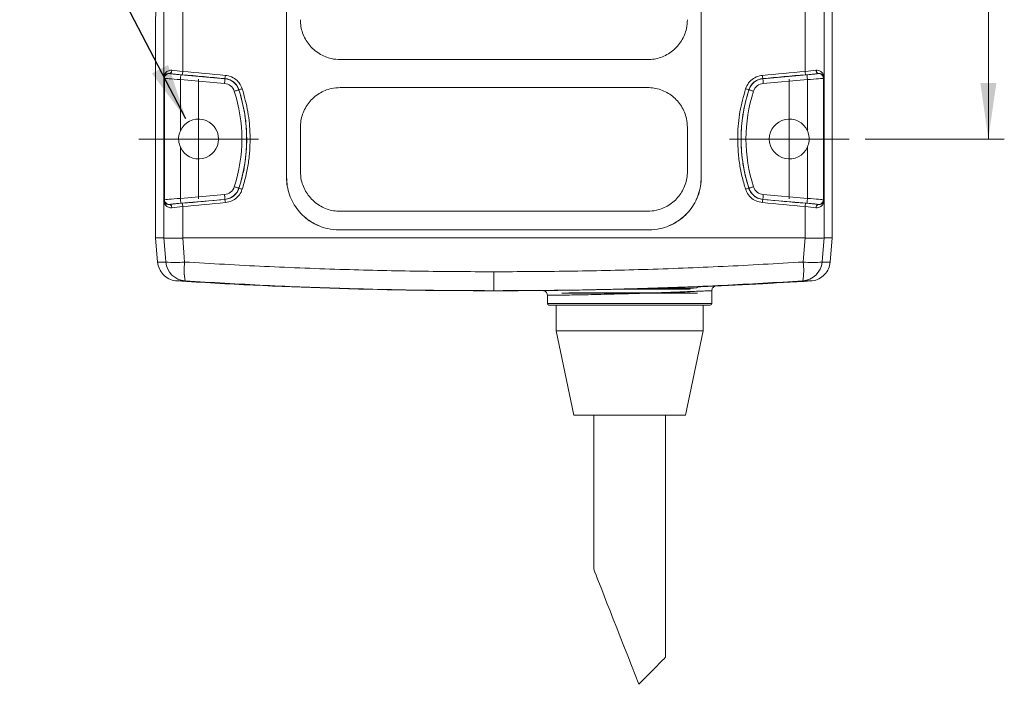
# Model space of a CAD drawing. Header units: millimetres. Extents: x 5 to 415, y 5 to 292.
# Tile 48 of 57: x 253 to 314, y 157 to 199. Entities that reach past the tile are written whole.
import ezdxf

# ---------------------------------------------------------------- set-up
doc = ezdxf.new("R2010")
doc.units = ezdxf.units.MM
doc.styles.add('SLDTEXTSTYLE0', font='TXT', dxfattribs={"width": 0.75})
doc.dimstyles.new('SLDDIMSTYLE0', dxfattribs={"dimtxt": 3.5, "dimasz": 3.5, "dimexe": 0, "dimexo": 0.0625, "dimgap": 0.875, "dimtad": 1, "dimdec": 1, "dimrnd": 1e-09, "dimzin": 12, "dimdsep": 46, "dimtxsty": 'SLDTEXTSTYLE0', "dimsah": 1, "dimcen": 0.09, "dimadec": 0, "dimazin": 3, "dimtfac": 1, "dimtdec": 1, "dimtofl": 0, "dimtmove": 0, "dimatfit": 3, "dimfxl": 1, "dimfrac": 2, "dimtolj": 1, "dimtzin": 12, "dimarcsym": 0})
doc.dimstyles.new('SLDDIMSTYLE1', dxfattribs={"dimtxt": 0.18, "dimasz": 3.5, "dimexe": 0, "dimexo": 0.0625, "dimgap": 0, "dimtad": 0, "dimtih": 1, "dimtoh": 1, "dimdec": 0, "dimrnd": 1e-09, "dimzin": 0, "dimdsep": 46, "dimtxsty": 'Standard', "dimsah": 1, "dimcen": 0.09, "dimadec": 0, "dimazin": 0, "dimtfac": 3.5, "dimtdec": 0, "dimtofl": 0, "dimtmove": 0, "dimatfit": 3, "dimfxl": 1, "dimfrac": 2, "dimtolj": 1, "dimtzin": 0, "dimarcsym": 0})

# ---------------------------------------------------------------- blocks, each defined once
blk = doc.blocks.new('_D')
at = {"color": 7, "linetype": 'Continuous', "lineweight": 0}
for p, q in [((301.889, 216.992), (314.362, 216.992)), ((313.362, 216.992), (313.362, 191.143)), ((305.639, 191.143), (314.362, 191.143))]:
    blk.add_line(p, q, dxfattribs=at)
for points in [[(313.362, 216.992), (312.862, 213.492), (313.862, 213.492)], [(313.362, 191.143), (313.862, 194.643), (312.862, 194.643)]]:
    blk.add_solid(points, dxfattribs=at)
at = {"color": 7, "linetype": 'Continuous', "lineweight": 0, "insert": (308.851, 199.542), "char_height": 3.5, "attachment_point": 1, "rotation": 90, "style": 'SLDTEXTSTYLE0'}
blk.add_mtext('25,8', dxfattribs=at)
blk = doc.blocks.new('SW_CENTERMARKSYMBOL_2')
at = {"color": 0, "linetype": 'Continuous', "lineweight": 0}
for p, q in [((0, 2.5), (0, 3.75)), ((0, 0), (0, 2.5)), ((-2.5, 0), (-3.75, 0)), ((0, 0), (-2.5, 0)), ((0, 0), (0, -2.5)), ((0, 0), (2.5, 0)), ((2.5, 0), (3.75, 0)), ((0, -2.5), (0, -3.75))]:
    blk.add_line(p, q, dxfattribs=at)
blk = doc.blocks.new('SW_CENTERMARKSYMBOL_3')
at = {"color": 0, "linetype": 'Continuous', "lineweight": 0}
for p, q in [((0, 2.5), (0, 3.75)), ((0, 0), (0, 2.5)), ((-2.5, 0), (-3.75, 0)), ((0, 0), (-2.5, 0)), ((0, 0), (0, -2.5)), ((0, 0), (2.5, 0)), ((2.5, 0), (3.75, 0)), ((0, -2.5), (0, -3.75))]:
    blk.add_line(p, q, dxfattribs=at)

msp = doc.modelspace()

# ---------------------------------------------------------------- linework, layer by layer
at = {"color": 7, "linetype": 'Continuous', "lineweight": 15}
for p, q in [((262.897, 195.371), (262.897, 208.735)), ((301.881, 195.371), (301.881, 208.735)), ((261.711, 207.544), (261.711, 195.008)), ((303.068, 207.544), (303.068, 195.008)), ((269.398, 201.793), (269.398, 188.743)), ((269.401, 201.793), (269.401, 188.743)), ((295.378, 201.793), (295.378, 188.743)), ((295.381, 201.793), (295.381, 188.743)), ((261.189, 184.943), (261.189, 198.555)), ((303.589, 184.943), (303.589, 198.555)), ((272.761, 196.117), (292.017, 196.117)), ((261.71, 194.994), (261.711, 194.994)), ((261.71, 194.994), (261.71, 187.293)), ((261.711, 194.994), (261.751, 194.95)), ((261.711, 187.293), (261.711, 194.994)), ((261.751, 194.95), (261.751, 187.336)), ((262.077, 195.249), (262.074, 195.251)), ((265.54, 194.922), (262.776, 195.164)), ((265.54, 194.922), (265.54, 194.93)), ((299.239, 194.922), (299.238, 194.93)), ((299.239, 194.922), (302.002, 195.164)), ((302.6, 195.333), (302.606, 195.448)), ((302.702, 195.249), (302.704, 195.251)), ((303.068, 194.994), (303.028, 194.95)), ((303.028, 194.95), (303.028, 187.336)), ((303.068, 187.293), (303.068, 194.994)), ((303.068, 194.994), (303.068, 194.994)), ((303.068, 194.994), (303.068, 187.293)), ((262.75, 191.658), (262.75, 194.865)), ((262.75, 194.865), (265.514, 194.623)), ((272.761, 194.367), (292.017, 194.367)), ((302.029, 194.865), (299.265, 194.623)), ((302.029, 191.658), (302.029, 194.865)), ((266.413, 194.227), (266.418, 194.229)), ((298.366, 194.227), (298.361, 194.229)), ((270.263, 189.117), (270.263, 191.867)), ((294.515, 191.867), (294.515, 189.117)), ((262.75, 187.421), (262.75, 190.629)), ((302.029, 187.421), (302.029, 190.629)), ((269.398, 188.743), (269.401, 188.743)), ((295.381, 188.743), (295.378, 188.743)), ((265.514, 187.663), (262.75, 187.421)), ((266.413, 188.059), (266.418, 188.058)), ((298.366, 188.059), (298.361, 188.058)), ((299.265, 187.663), (302.029, 187.421)), ((261.71, 187.293), (261.711, 187.293)), ((261.751, 187.336), (261.711, 187.293)), ((261.711, 187.278), (261.711, 184.943)), ((262.074, 187.035), (262.077, 187.037)), ((262.776, 187.122), (265.54, 187.364)), ((262.897, 184.943), (262.897, 186.915)), ((265.54, 187.364), (265.54, 187.356)), ((299.239, 187.364), (299.238, 187.356)), ((302.002, 187.122), (299.239, 187.364)), ((301.881, 184.943), (301.881, 186.915)), ((302.704, 187.035), (302.702, 187.037)), ((303.028, 187.336), (303.068, 187.293)), ((303.068, 187.293), (303.068, 187.293)), ((303.068, 187.278), (303.068, 184.943)), ((292.017, 186.617), (272.761, 186.617)), ((272.689, 185.448), (272.689, 185.452)), ((292.089, 185.448), (292.089, 185.452)), ((261.321, 183.438), (261.189, 184.943)), ((261.711, 184.943), (261.189, 184.943)), ((261.711, 184.943), (261.711, 184.943)), ((262.893, 184.943), (262.897, 184.943)), ((262.897, 184.943), (301.881, 184.943)), ((301.886, 184.943), (301.881, 184.943)), ((303.068, 184.943), (303.068, 184.943)), ((303.068, 184.943), (303.589, 184.943)), ((303.458, 183.438), (303.589, 184.943)), ((282.389, 181.642), (282.389, 182.828)), ((281.694, 181.642), (281.88, 181.642)), ((283.084, 181.642), (282.898, 181.642)), ((285.739, 181.352), (285.739, 180.843)), ((286.404, 181.66), (286.404, 181.66)), ((295.139, 181.494), (286.639, 181.494)), ((287.089, 181.509), (294.689, 181.509)), ((290.485, 181.745), (294.689, 181.745)), ((292.147, 181.793), (294.889, 181.793)), ((294.612, 181.793), (294.689, 181.745)), ((295.359, 181.893), (295.161, 181.885)), ((296.039, 180.843), (296.039, 181.639)), ((295.939, 180.743), (285.839, 180.743)), ((286.289, 180.743), (286.289, 179.123)), ((295.489, 179.123), (295.489, 180.743)), ((287.389, 173.843), (286.289, 179.123)), ((286.289, 179.123), (295.489, 179.123)), ((295.489, 179.123), (294.389, 173.843)), ((294.389, 173.843), (287.389, 173.843)), ((288.639, 173.843), (288.639, 164.199)), ((293.139, 158.684), (293.139, 173.843))]:
    msp.add_line(p, q, dxfattribs=at)
at = {"color": 8, "linetype": 'Continuous', "lineweight": 15}
msp.add_line((285.739, 180.843), (296.039, 180.843), dxfattribs=at)
at = {"color": 7, "linetype": 'Continuous', "lineweight": 15, "flags": 128}
for points in [[(262.214, 195.45), (262.208, 195.411), (262.199, 195.373), (262.184, 195.338), (262.167, 195.308), (262.146, 195.283), (262.123, 195.265), (262.099, 195.254), (262.074, 195.251)], [(262.75, 194.865), (262.755, 194.922), (262.76, 194.977), (262.764, 195.028), (262.768, 195.073), (262.772, 195.11), (262.774, 195.138), (262.776, 195.156), (262.776, 195.164)], [(265.514, 194.623), (265.519, 194.68), (265.523, 194.735), (265.528, 194.786), (265.532, 194.831), (265.535, 194.868), (265.537, 194.896), (265.539, 194.915), (265.54, 194.922)], [(299.265, 194.623), (299.26, 194.68), (299.255, 194.735), (299.251, 194.786), (299.247, 194.831), (299.244, 194.868), (299.241, 194.896), (299.24, 194.915), (299.239, 194.922)], [(302.029, 194.865), (302.024, 194.922), (302.019, 194.977), (302.014, 195.028), (302.01, 195.073), (302.007, 195.11), (302.005, 195.138), (302.003, 195.156), (302.002, 195.164)], [(302.565, 195.45), (302.57, 195.411), (302.58, 195.373), (302.594, 195.338), (302.612, 195.308), (302.633, 195.283), (302.656, 195.265), (302.68, 195.254), (302.704, 195.251)], [(266.127, 194.135), (266.182, 194.152), (266.234, 194.169), (266.283, 194.185), (266.326, 194.199), (266.361, 194.21), (266.388, 194.219), (266.405, 194.225), (266.413, 194.227)], [(298.651, 194.135), (298.597, 194.152), (298.544, 194.169), (298.496, 194.185), (298.453, 194.199), (298.418, 194.21), (298.391, 194.219), (298.373, 194.225), (298.366, 194.227)], [(266.127, 188.152), (266.182, 188.134), (266.234, 188.117), (266.283, 188.101), (266.326, 188.087), (266.361, 188.076), (266.388, 188.067), (266.405, 188.062), (266.413, 188.059)], [(298.651, 188.152), (298.597, 188.134), (298.544, 188.117), (298.496, 188.101), (298.453, 188.087), (298.418, 188.076), (298.391, 188.067), (298.373, 188.062), (298.366, 188.059)], [(265.514, 187.663), (265.519, 187.606), (265.523, 187.551), (265.528, 187.5), (265.532, 187.455), (265.535, 187.418), (265.537, 187.39), (265.539, 187.372), (265.54, 187.364)], [(299.265, 187.663), (299.26, 187.606), (299.255, 187.551), (299.251, 187.5), (299.247, 187.455), (299.244, 187.418), (299.241, 187.39), (299.24, 187.372), (299.239, 187.364)], [(262.214, 186.836), (262.208, 186.875), (262.199, 186.913), (262.184, 186.948), (262.167, 186.978), (262.146, 187.003), (262.123, 187.021), (262.099, 187.032), (262.074, 187.035)], [(262.75, 187.421), (262.755, 187.364), (262.76, 187.309), (262.764, 187.258), (262.768, 187.213), (262.772, 187.176), (262.774, 187.148), (262.776, 187.13), (262.776, 187.122)], [(302.029, 187.421), (302.024, 187.364), (302.019, 187.309), (302.014, 187.258), (302.01, 187.213), (302.007, 187.176), (302.005, 187.148), (302.003, 187.13), (302.002, 187.122)], [(302.565, 186.836), (302.57, 186.875), (302.58, 186.913), (302.594, 186.948), (302.612, 186.978), (302.633, 187.003), (302.656, 187.021), (302.68, 187.032), (302.704, 187.035)], [(261.711, 184.943), (261.811, 183.715), (261.833, 183.438)], [(263.016, 183.438), (262.993, 183.715), (262.893, 184.943)], [(301.763, 183.438), (301.785, 183.715), (301.886, 184.943)], [(303.068, 184.943), (302.968, 183.715), (302.945, 183.438)], [(294.889, 181.793), (295.081, 181.831), (295.187, 181.891)], [(288.639, 164.199), (288.642, 164.191), (288.667, 164.129), (288.716, 164.004), (288.789, 163.819), (288.884, 163.575), (289.002, 163.275), (289.14, 162.922), (289.298, 162.521), (289.473, 162.075), (289.663, 161.59), (289.867, 161.071), (290.082, 160.523), (290.306, 159.952), (290.536, 159.366), (290.77, 158.769), (291.006, 158.169), (291.24, 157.573), (291.47, 156.986)], [(291.47, 156.986), (291.779, 157.3), (292.07, 157.596), (292.335, 157.866), (292.57, 158.105), (292.769, 158.307), (292.928, 158.47), (293.045, 158.588), (293.116, 158.66), (293.139, 158.684)]]:
    msp.add_lwpolyline(points, dxfattribs=at)
at = {"color": 7, "linetype": 'Continuous', "lineweight": 15}
for centre, radius, start, end in [((456.57, 191.732), 195.5, 175.36077, 178), ((108.208, 191.732), 195.5, 2, 4.63923), ((261.651, 195), 0.0601, 1.55552, 7.1185), ((262.051, 194.95), 0.3, 85.09085, 179.90893), ((262.23, 195.383), 0.667, 341.53823, 358.95634), ((264.804, 195.15), 0.768, 343.35068, 358.43548), ((265.452, 193.916), 1.01, 17.94347, 85), ((299.327, 193.916), 1.01, 95, 162.05653), ((299.974, 195.15), 0.768, 181.56452, 196.64932), ((302.549, 195.383), 0.667, 181.04366, 198.46177), ((302.728, 194.95), 0.3, 0.09107, 94.90915), ((303.128, 195), 0.0601, 172.8815, 178.44448), ((265.452, 193.916), 0.71, 17.94347, 85), ((299.327, 193.916), 0.71, 95, 162.05653), ((256.889, 191.143), 9.71, 342.05653, 17.94347), ((256.889, 191.143), 10.01, 342.05653, 17.94347), ((265.709, 196.943), 2.805, 284.64216, 288.99059), ((307.889, 191.143), 10.01, 162.05653, 197.94347), ((299.07, 196.943), 2.805, 251.00941, 255.35784), ((307.889, 191.143), 9.71, 162.05653, 197.94347), ((263.889, 191.143), 1.25, 204.3068, 155.6932), ((300.889, 191.143), 1.25, 24.3068, 335.6932), ((265.452, 188.37), 0.71, 275, 342.05653), ((299.327, 188.37), 0.71, 197.94347, 265), ((265.452, 188.37), 1.01, 275, 342.05653), ((265.709, 185.344), 2.804, 71.00865, 75.3586), ((299.07, 185.344), 2.804, 104.6414, 108.99135), ((299.327, 188.37), 1.01, 197.94347, 265), ((261.651, 187.286), 0.0602, 352.88579, 358.44296), ((262.051, 187.337), 0.3, 180.09125, 274.90826), ((262.23, 186.903), 0.667, 1.04324, 18.4622), ((264.804, 187.136), 0.768, 1.56391, 16.65009), ((299.974, 187.136), 0.768, 163.34991, 178.43609), ((302.548, 186.903), 0.667, 161.5378, 178.95676), ((302.728, 187.337), 0.3, 265.09174, 359.90875), ((303.128, 187.286), 0.0602, 181.55704, 187.11421), ((262.425, 187.775), 4.377, 262.23611, 277.76389), ((263.126, 183.549), 1.298, 184.90465, 266.23682), ((266.777, 182.926), 3.796, 172.24416, 190.19361), ((298.002, 182.926), 3.796, 349.80639, 7.75584), ((301.652, 183.549), 1.298, 273.76318, 355.09535), ((302.354, 187.775), 4.377, 262.23611, 277.76389), ((281.694, 481.642), 300, 266.33812, 270), ((283.084, 481.642), 300, 272.3451, 273.66188), ((283.084, 481.642), 300, 270, 270.63392), ((285.839, 180.843), 0.1, 180, 270), ((295.939, 180.843), 0.1, 270, 0)]:
    msp.add_arc(centre, radius, start, end, dxfattribs=at)
for centre, major_axis, ratio, start_param, end_param in [((262.75, 194.89), (1, -0.061), 0.024446, 3.177997, 4.713887), ((262.989, 195.213), (1.5, -0.131), 0.034788, 4.059565, 4.63132), ((262.776, 195.188), (0.7, -0.061), 0.034788, 3.179546, 4.715436), ((263.007, 195.412), (1.3, -0.131), 0.040038, 4.060566, 4.632321), ((282.372, 201.576), (232.199, -20.34), 0.034788, 4.63132, 4.642885), ((282.389, 201.775), (231.999, -20.34), 0.034817, 4.631325, 4.64289), ((282.389, 201.775), (231.999, 20.34), 0.034817, 4.781888, 4.793453), ((282.407, 201.576), (232.199, 20.34), 0.034788, 4.781893, 4.793458), ((301.772, 195.412), (1.3, 0.131), 0.040038, 4.792457, 5.364212), ((301.79, 195.213), (1.5, 0.131), 0.034788, 4.793458, 5.365213), ((302.002, 195.188), (0.7, 0.061), 0.034788, 4.709342, 6.245231), ((302.029, 194.89), (1, 0.061), 0.024446, 4.710891, 6.246781), ((262.75, 187.396), (1, 0.061), 0.024446, 1.569298, 3.105188), ((262.989, 187.073), (1.5, 0.131), 0.034788, 1.651866, 2.22362), ((262.776, 187.098), (0.7, 0.061), 0.034788, 1.567749, 3.103639), ((263.007, 186.874), (1.3, 0.131), 0.040038, 1.650865, 2.222619), ((282.372, 180.711), (232.199, 20.34), 0.034788, 1.6403, 1.651866), ((282.389, 180.511), (231.999, 20.34), 0.034817, 1.640295, 1.651861), ((282.389, 180.511), (231.999, -20.34), 0.034817, 1.489732, 1.501298), ((282.407, 180.711), (232.199, -20.34), 0.034788, 1.489727, 1.501292), ((301.772, 186.874), (1.3, -0.131), 0.040038, 0.918974, 1.490728), ((301.79, 187.073), (1.5, -0.131), 0.034788, 0.917972, 1.489727), ((302.002, 187.098), (0.7, -0.061), 0.034788, 0.037954, 1.573844), ((302.029, 187.396), (1, -0.061), 0.024446, 0.036405, 1.572294), ((282.389, 189.494), (231.8, 0), 0.017455, 4.67053, 4.754248), ((282.389, 189.494), (232, 0), 0.017455, 4.670566, 4.754212)]:
    msp.add_ellipse(centre, major_axis=major_axis, ratio=ratio, start_param=start_param, end_param=end_param, dxfattribs=at)
for points, knots in [([(270.264, 198.617), (270.271, 198.476), (270.285, 198.195), (270.394, 197.785), (270.567, 197.4), (270.802, 197.048), (271.093, 196.741), (271.431, 196.486), (271.807, 196.295), (272.252, 196.149), (272.577, 196.128), (272.761, 196.117)], [0, 0, 0, 0, 0.107399, 0.214798, 0.322196, 0.429595, 0.536995, 0.644395, 0.751794, 0.859193, 1, 1, 1, 1]), ([(292.017, 196.117), (292.158, 196.124), (292.438, 196.138), (292.848, 196.247), (293.233, 196.42), (293.585, 196.655), (293.891, 196.946), (294.145, 197.285), (294.337, 197.661), (294.483, 198.107), (294.503, 198.432), (294.515, 198.617)], [0, 0, 0, 0, 0.107318, 0.214636, 0.322031, 0.429426, 0.536822, 0.644219, 0.751618, 0.859018, 1, 1, 1, 1]), ([(261.711, 195.008), (261.711, 195.005), (261.71, 195.001), (261.71, 194.996), (261.71, 194.994)], [0, 0, 0, 0, 0.580878, 1, 1, 1, 1]), ([(262.214, 195.45), (262.158, 195.45), (262.015, 195.45), (261.824, 195.321), (261.742, 195.175), (261.718, 195.067), (261.714, 195.044), (261.712, 195.027), (261.711, 195.014), (261.711, 195.008)], [0, 0, 0, 0, 0.184221, 0.469315, 0.880721, 0.930041, 0.960382, 0.979883, 1, 1, 1, 1]), ([(261.711, 195.002), (261.712, 195.01), (261.714, 195.023), (261.718, 195.038), (261.736, 195.099), (261.797, 195.18), (261.93, 195.254), (262.034, 195.252), (262.074, 195.251)], [0, 0, 0, 0, 0.044872, 0.06602, 0.11588, 0.537086, 0.823767, 1, 1, 1, 1]), ([(261.711, 194.994), (261.711, 194.995), (261.711, 194.996), (261.711, 194.999), (261.711, 195), (261.711, 195.002), (261.711, 195.002)], [0, 0, 0, 0, 0.2996616, 0.3935867, 0.9018855, 1, 1, 1, 1]), ([(265.54, 194.93), (265.593, 194.923), (265.759, 194.9), (266.02, 194.78), (266.28, 194.545), (266.372, 194.334), (266.418, 194.229)], [0, 0, 0, 0, 0.135606, 0.424199, 0.712153, 1, 1, 1, 1]), ([(266.622, 194.29), (266.567, 194.416), (266.457, 194.669), (266.146, 194.95), (265.834, 195.093), (265.636, 195.12), (265.572, 195.129)], [0, 0, 0, 0, 0.2880996, 0.5761014, 0.8645277, 1, 1, 1, 1]), ([(298.157, 194.29), (298.212, 194.416), (298.322, 194.669), (298.633, 194.95), (298.945, 195.093), (299.143, 195.12), (299.207, 195.129)], [0, 0, 0, 0, 0.2880996, 0.5761014, 0.8645277, 1, 1, 1, 1]), ([(299.238, 194.93), (299.185, 194.923), (299.019, 194.9), (298.759, 194.78), (298.499, 194.545), (298.407, 194.334), (298.361, 194.229)], [0, 0, 0, 0, 0.135606, 0.424199, 0.712153, 1, 1, 1, 1]), ([(302.565, 195.45), (302.621, 195.45), (302.764, 195.45), (302.954, 195.321), (303.037, 195.175), (303.061, 195.067), (303.065, 195.044), (303.067, 195.027), (303.068, 195.014), (303.068, 195.008)], [0, 0, 0, 0, 0.184221, 0.469315, 0.880721, 0.930041, 0.960382, 0.979883, 1, 1, 1, 1]), ([(303.068, 195.002), (303.066, 195.01), (303.065, 195.023), (303.061, 195.038), (303.042, 195.099), (302.982, 195.18), (302.849, 195.254), (302.744, 195.252), (302.704, 195.251)], [0, 0, 0, 0, 0.044872, 0.06602, 0.11588, 0.537086, 0.823767, 1, 1, 1, 1]), ([(303.068, 195.008), (303.068, 195.005), (303.068, 195.001), (303.068, 194.996), (303.068, 194.994)], [0, 0, 0, 0, 0.580878, 1, 1, 1, 1]), ([(303.068, 194.994), (303.068, 194.995), (303.068, 194.996), (303.068, 194.999), (303.068, 195), (303.068, 195.002), (303.068, 195.002)], [0, 0, 0, 0, 0.2996616, 0.3935867, 0.9018855, 1, 1, 1, 1]), ([(270.264, 191.867), (270.271, 192.007), (270.285, 192.288), (270.394, 192.698), (270.567, 193.084), (270.802, 193.436), (271.093, 193.743), (271.431, 193.997), (271.807, 194.189), (272.252, 194.335), (272.577, 194.355), (272.761, 194.367)], [0, 0, 0, 0, 0.107398, 0.214798, 0.322196, 0.429595, 0.536995, 0.644395, 0.751794, 0.859193, 1, 1, 1, 1]), ([(292.017, 194.367), (292.158, 194.36), (292.438, 194.346), (292.848, 194.237), (293.233, 194.064), (293.585, 193.829), (293.891, 193.537), (294.145, 193.199), (294.337, 192.822), (294.483, 192.377), (294.503, 192.052), (294.515, 191.867)], [0, 0, 0, 0, 0.107318, 0.214636, 0.322031, 0.429426, 0.536822, 0.644219, 0.751619, 0.859018, 1, 1, 1, 1]), ([(266.418, 194.229), (266.546, 193.769), (266.804, 192.839), (266.915, 191.595), (266.898, 190.553), (266.813, 189.716), (266.661, 188.879), (266.499, 188.331), (266.418, 188.058)], [0, 0, 0, 0, 0.228164, 0.461155, 0.593937, 0.726719, 0.86336, 1, 1, 1, 1]), ([(266.622, 187.996), (266.702, 188.267), (266.863, 188.81), (267.019, 189.655), (267.11, 190.516), (267.128, 191.586), (267.017, 192.862), (266.754, 193.811), (266.622, 194.29)], [0, 0, 0, 0, 0.132786, 0.265572, 0.402209, 0.538845, 0.767013, 1, 1, 1, 1]), ([(298.157, 187.996), (298.077, 188.267), (297.916, 188.81), (297.759, 189.655), (297.668, 190.516), (297.65, 191.586), (297.762, 192.862), (298.024, 193.811), (298.157, 194.29)], [0, 0, 0, 0, 0.132786, 0.265572, 0.402209, 0.538845, 0.767013, 1, 1, 1, 1]), ([(298.361, 194.229), (298.233, 193.769), (297.974, 192.839), (297.864, 191.595), (297.881, 190.553), (297.966, 189.716), (298.118, 188.879), (298.28, 188.331), (298.361, 188.058)], [0, 0, 0, 0, 0.228164, 0.461155, 0.593937, 0.726719, 0.86336, 1, 1, 1, 1]), ([(262.75, 190.629), (262.705, 190.762), (262.615, 191.029), (262.647, 191.392), (262.724, 191.59), (262.75, 191.658)], [0, 0, 0, 0, 0.396771, 0.79356, 1, 1, 1, 1]), ([(302.029, 190.629), (302.074, 190.762), (302.163, 191.029), (302.132, 191.392), (302.055, 191.59), (302.029, 191.658)], [0, 0, 0, 0, 0.396771, 0.79356, 1, 1, 1, 1]), ([(269.398, 188.743), (269.407, 188.558), (269.425, 188.188), (269.569, 187.648), (269.796, 187.14), (270.105, 186.677), (270.489, 186.273), (270.934, 185.937), (271.43, 185.685), (272.017, 185.491), (272.446, 185.464), (272.689, 185.448)], [0, 0, 0, 0, 0.107286, 0.214573, 0.321855, 0.429138, 0.536502, 0.643867, 0.751368, 0.858868, 1, 1, 1, 1]), ([(269.401, 188.743), (269.41, 188.558), (269.429, 188.189), (269.572, 187.65), (269.799, 187.142), (270.108, 186.679), (270.491, 186.276), (270.936, 185.94), (271.432, 185.688), (272.018, 185.495), (272.446, 185.467), (272.689, 185.452)], [0, 0, 0, 0, 0.107286, 0.214572, 0.321855, 0.429138, 0.536502, 0.643866, 0.751367, 0.858867, 1, 1, 1, 1]), ([(272.761, 186.617), (272.621, 186.624), (272.34, 186.638), (271.931, 186.747), (271.546, 186.92), (271.194, 187.155), (270.888, 187.446), (270.634, 187.785), (270.442, 188.161), (270.296, 188.607), (270.276, 188.932), (270.264, 189.117)], [0, 0, 0, 0, 0.107318, 0.214636, 0.322031, 0.429425, 0.536822, 0.644218, 0.751618, 0.859018, 1, 1, 1, 1]), ([(294.515, 189.117), (294.508, 188.976), (294.494, 188.695), (294.384, 188.285), (294.212, 187.9), (293.977, 187.548), (293.686, 187.241), (293.348, 186.986), (292.971, 186.795), (292.527, 186.649), (292.202, 186.628), (292.017, 186.617)], [0, 0, 0, 0, 0.107399, 0.214798, 0.322197, 0.429596, 0.536996, 0.644396, 0.751795, 0.859194, 1, 1, 1, 1]), ([(295.381, 188.743), (295.372, 188.558), (295.354, 188.188), (295.21, 187.648), (294.983, 187.14), (294.673, 186.677), (294.29, 186.273), (293.845, 185.937), (293.349, 185.685), (292.762, 185.491), (292.333, 185.464), (292.089, 185.448)], [0, 0, 0, 0, 0.107286, 0.214573, 0.321855, 0.429138, 0.536502, 0.643867, 0.751368, 0.858868, 1, 1, 1, 1]), ([(295.378, 188.743), (295.369, 188.558), (295.35, 188.189), (295.207, 187.65), (294.98, 187.142), (294.671, 186.679), (294.287, 186.276), (293.843, 185.94), (293.347, 185.688), (292.761, 185.495), (292.333, 185.467), (292.089, 185.452)], [0, 0, 0, 0, 0.107286, 0.214572, 0.321855, 0.429138, 0.536502, 0.643866, 0.751367, 0.858867, 1, 1, 1, 1]), ([(266.418, 188.058), (266.399, 188.008), (266.341, 187.852), (266.167, 187.624), (265.88, 187.421), (265.654, 187.378), (265.54, 187.356)], [0, 0, 0, 0, 0.132371, 0.421137, 0.710509, 1, 1, 1, 1]), ([(265.572, 187.157), (265.708, 187.183), (265.979, 187.234), (266.322, 187.477), (266.529, 187.75), (266.599, 187.937), (266.622, 187.996)], [0, 0, 0, 0, 0.289242, 0.578561, 0.867493, 1, 1, 1, 1]), ([(299.207, 187.157), (299.071, 187.183), (298.8, 187.234), (298.457, 187.477), (298.249, 187.75), (298.179, 187.937), (298.157, 187.996)], [0, 0, 0, 0, 0.289242, 0.578561, 0.867493, 1, 1, 1, 1]), ([(298.361, 188.058), (298.379, 188.008), (298.438, 187.852), (298.612, 187.624), (298.899, 187.421), (299.125, 187.378), (299.238, 187.356)], [0, 0, 0, 0, 0.132371, 0.421137, 0.710509, 1, 1, 1, 1]), ([(261.71, 187.293), (261.71, 187.29), (261.711, 187.285), (261.711, 187.28), (261.711, 187.278)], [0, 0, 0, 0, 0.55627, 1, 1, 1, 1]), ([(261.711, 187.284), (261.711, 187.285), (261.711, 187.287), (261.711, 187.29), (261.711, 187.292), (261.711, 187.293)], [0, 0, 0, 0, 0.470339, 0.787777, 1, 1, 1, 1]), ([(262.074, 187.035), (262.034, 187.034), (261.93, 187.032), (261.797, 187.106), (261.736, 187.188), (261.717, 187.249), (261.714, 187.263), (261.712, 187.272), (261.712, 187.28), (261.711, 187.284)], [0, 0, 0, 0, 0.176209, 0.46285, 0.883998, 0.933851, 0.963944, 0.982601, 1, 1, 1, 1]), ([(261.711, 187.278), (261.712, 187.266), (261.713, 187.246), (261.718, 187.219), (261.742, 187.111), (261.824, 186.966), (262.015, 186.836), (262.158, 186.836), (262.214, 186.836)], [0, 0, 0, 0, 0.041379, 0.069811, 0.119139, 0.530611, 0.815749, 1, 1, 1, 1]), ([(303.068, 187.278), (303.067, 187.266), (303.065, 187.246), (303.061, 187.219), (303.037, 187.111), (302.954, 186.966), (302.764, 186.836), (302.621, 186.836), (302.565, 186.836)], [0, 0, 0, 0, 0.041379, 0.069811, 0.119139, 0.530611, 0.815749, 1, 1, 1, 1]), ([(302.704, 187.035), (302.744, 187.034), (302.849, 187.032), (302.982, 187.106), (303.042, 187.188), (303.062, 187.249), (303.065, 187.263), (303.066, 187.272), (303.067, 187.28), (303.068, 187.284)], [0, 0, 0, 0, 0.176209, 0.46285, 0.883998, 0.933851, 0.963944, 0.982601, 1, 1, 1, 1]), ([(303.068, 187.284), (303.068, 187.285), (303.068, 187.287), (303.068, 187.29), (303.068, 187.292), (303.068, 187.293)], [0, 0, 0, 0, 0.470339, 0.787777, 1, 1, 1, 1]), ([(303.068, 187.293), (303.068, 187.29), (303.068, 187.285), (303.068, 187.28), (303.068, 187.278)], [0, 0, 0, 0, 0.55627, 1, 1, 1, 1]), ([(262.893, 184.943), (262.871, 184.942), (262.704, 184.936), (262.399, 184.928), (262.047, 184.924), (261.791, 184.929), (261.738, 184.938), (261.711, 184.943)], [0, 0, 0, 0, 0.036974, 0.277621, 0.518295, 0.759152, 1, 1, 1, 1]), ([(301.886, 184.943), (301.908, 184.942), (302.074, 184.936), (302.38, 184.928), (302.732, 184.924), (302.988, 184.929), (303.041, 184.938), (303.068, 184.943)], [0, 0, 0, 0, 0.036974, 0.277621, 0.518295, 0.759152, 1, 1, 1, 1]), ([(261.833, 183.438), (261.789, 183.438), (261.673, 183.438), (261.48, 183.438), (261.382, 183.438), (261.321, 183.438)], [0, 0, 0, 0, 0.192893, 0.506521, 1, 1, 1, 1]), ([(262.534, 182.254), (262.503, 182.257), (262.328, 182.272), (262.014, 182.372), (261.66, 182.637), (261.402, 183.005), (261.348, 183.294), (261.321, 183.438)], [0, 0, 0, 0, 0.049958, 0.287613, 0.525127, 0.762561, 1, 1, 1, 1]), ([(282.389, 182.828), (280.832, 182.834), (277.715, 182.847), (272.927, 182.961), (268.024, 183.145), (264.686, 183.34), (263.016, 183.438)], [0, 0, 0, 0, 0.240803, 0.481747, 0.740786, 1, 1, 1, 1]), ([(282.389, 182.828), (283.947, 182.834), (287.063, 182.847), (291.852, 182.961), (296.755, 183.145), (300.093, 183.34), (301.763, 183.438)], [0, 0, 0, 0, 0.240803, 0.481747, 0.740786, 1, 1, 1, 1]), ([(302.245, 182.254), (302.275, 182.257), (302.451, 182.272), (302.765, 182.372), (303.119, 182.637), (303.376, 183.005), (303.431, 183.294), (303.458, 183.438)], [0, 0, 0, 0, 0.049958, 0.287613, 0.525127, 0.762561, 1, 1, 1, 1]), ([(302.945, 183.438), (302.99, 183.438), (303.106, 183.438), (303.298, 183.438), (303.397, 183.438), (303.458, 183.438)], [0, 0, 0, 0, 0.192893, 0.506521, 1, 1, 1, 1]), ([(262.534, 182.254), (262.534, 182.254), (262.535, 182.254), (262.59, 182.254), (262.697, 182.254), (262.881, 182.254), (262.997, 182.254), (263.041, 182.254)], [0, 0, 0, 0, 0.000007, 0.017622, 0.491038, 0.806177, 1, 1, 1, 1]), ([(263.041, 182.254), (264.708, 182.156), (268.041, 181.959), (272.937, 181.775), (277.721, 181.66), (280.833, 181.648), (282.389, 181.642)], [0, 0, 0, 0, 0.259043, 0.518261, 0.75906, 1, 1, 1, 1]), ([(301.738, 182.254), (300.071, 182.156), (296.737, 181.959), (291.842, 181.775), (287.058, 181.66), (283.946, 181.648), (282.389, 181.642)], [0, 0, 0, 0, 0.259043, 0.518261, 0.75906, 1, 1, 1, 1]), ([(302.245, 182.254), (302.245, 182.254), (302.243, 182.254), (302.189, 182.254), (302.082, 182.254), (301.897, 182.254), (301.782, 182.254), (301.738, 182.254)], [0, 0, 0, 0, 0.000007, 0.017622, 0.491038, 0.806177, 1, 1, 1, 1]), ([(268.757, 181.931), (268.771, 181.931), (268.803, 181.929), (268.852, 181.927), (268.899, 181.925), (268.942, 181.924), (268.949, 181.923), (268.952, 181.923)], [0, 0, 0, 0, 0.118837, 0.258553, 0.430655, 0.656402, 1, 1, 1, 1]), ([(281.88, 181.642), (281.945, 181.642), (282.063, 181.642), (282.288, 181.642), (282.389, 181.642)], [0, 0, 0, 0, 0.548632, 1, 1, 1, 1]), ([(282.389, 181.642), (282.491, 181.642), (282.716, 181.642), (282.834, 181.642), (282.898, 181.642)], [0, 0, 0, 0, 0.451368, 1, 1, 1, 1]), ([(285.443, 181.652), (285.454, 181.652), (285.476, 181.653), (285.702, 181.655), (286.065, 181.659), (286.571, 181.666), (287.195, 181.675), (287.927, 181.687), (288.741, 181.703), (289.617, 181.723), (290.603, 181.748), (291.604, 181.776), (292.575, 181.806), (293.426, 181.835), (294.202, 181.863), (294.886, 181.888), (295.453, 181.909), (295.896, 181.926), (296.183, 181.937), (296.323, 181.941), (296.311, 181.94), (296.308, 181.939)], [0, 0, 0, 0, 0.049666, 0.103677, 0.157687, 0.211681, 0.265674, 0.319649, 0.373624, 0.427591, 0.481559, 0.548976, 0.602999, 0.657022, 0.71106, 0.765098, 0.819142, 0.873187, 0.9272, 0.981214, 1, 1, 1, 1]), ([(285.506, 181.644), (285.518, 181.641), (285.553, 181.632), (285.614, 181.601), (285.681, 181.539), (285.731, 181.451), (285.736, 181.384), (285.738, 181.351)], [0, 0, 0, 0, 0.0906439, 0.2685608, 0.505747, 0.7573403, 1, 1, 1, 1]), ([(286.404, 181.66), (286.404, 181.66), (286.404, 181.66), (286.404, 181.66), (286.404, 181.66)], [0, 0, 0, 0, 0.554077, 1, 1, 1, 1]), ([(295.36, 181.893), (295.36, 181.893), (295.36, 181.893), (295.359, 181.893), (295.359, 181.893)], [0, 0, 0, 0, 0.558736, 1, 1, 1, 1]), ([(295.359, 181.893), (295.359, 181.893), (295.359, 181.893), (295.359, 181.893), (295.359, 181.893)], [0, 0, 0, 0, 0.643317, 1, 1, 1, 1]), ([(296.042, 181.637), (296.044, 181.669), (296.046, 181.731), (296.087, 181.809), (296.138, 181.866), (296.188, 181.901), (296.226, 181.919), (296.241, 181.923), (296.243, 181.924)], [0, 0, 0, 0, 0.248959, 0.484549, 0.680238, 0.845531, 0.979245, 1, 1, 1, 1])]:
    msp.add_open_spline(points, degree=3, knots=knots, dxfattribs=at)
at = {"color": 8, "linetype": 'Continuous', "lineweight": 15}
msp.add_open_spline([(296.021, 181.639), (296.025, 181.64), (296.039, 181.641), (295.907, 181.637), (295.635, 181.627), (295.217, 181.61), (294.683, 181.588), (294.034, 181.563), (293.303, 181.535), (292.496, 181.507), (291.577, 181.476), (290.631, 181.448), (289.698, 181.423), (288.873, 181.404), (288.098, 181.387), (287.41, 181.375), (286.814, 181.366), (286.338, 181.359), (285.99, 181.355), (285.776, 181.353), (285.754, 181.352), (285.743, 181.352)], degree=3, knots=[0, 0, 0, 0, 0.023457, 0.076391, 0.130863, 0.183837, 0.238351, 0.291337, 0.345861, 0.398848, 0.453371, 0.520458, 0.573396, 0.627869, 0.680802, 0.73527, 0.788204, 0.842673, 0.895608, 0.950078, 1, 1, 1, 1], dxfattribs=at)

# ---------------------------------------------------------------- block references
at = {"color": 7, "linetype": 'Continuous', "lineweight": 0}
for name, p in [('SW_CENTERMARKSYMBOL_2', (263.889, 191.143)), ('SW_CENTERMARKSYMBOL_3', (300.889, 191.143))]:
    msp.add_blockref(name, p, dxfattribs=at)

# ---------------------------------------------------------------- dimensions: what is measured, and where the dimension line sits
dim = msp.add_linear_dim(base=(313.362, 191.143), p1=(300.889, 216.992), p2=(304.639, 191.143), angle=90, dimstyle='SLDDIMSTYLE0', dxfattribs=at)
dim.commit()
dim.dimension.update_dxf_attribs({"geometry": '_D', "text_midpoint": (313.362, 204.067), "dimtype": 160})

# ---------------------------------------------------------------- leaders
msp.add_leader([(263.093, 192.414), (252.682, 212.359)], dimstyle='SLDDIMSTYLE1', dxfattribs=at)

doc.saveas('drawing.dxf')
